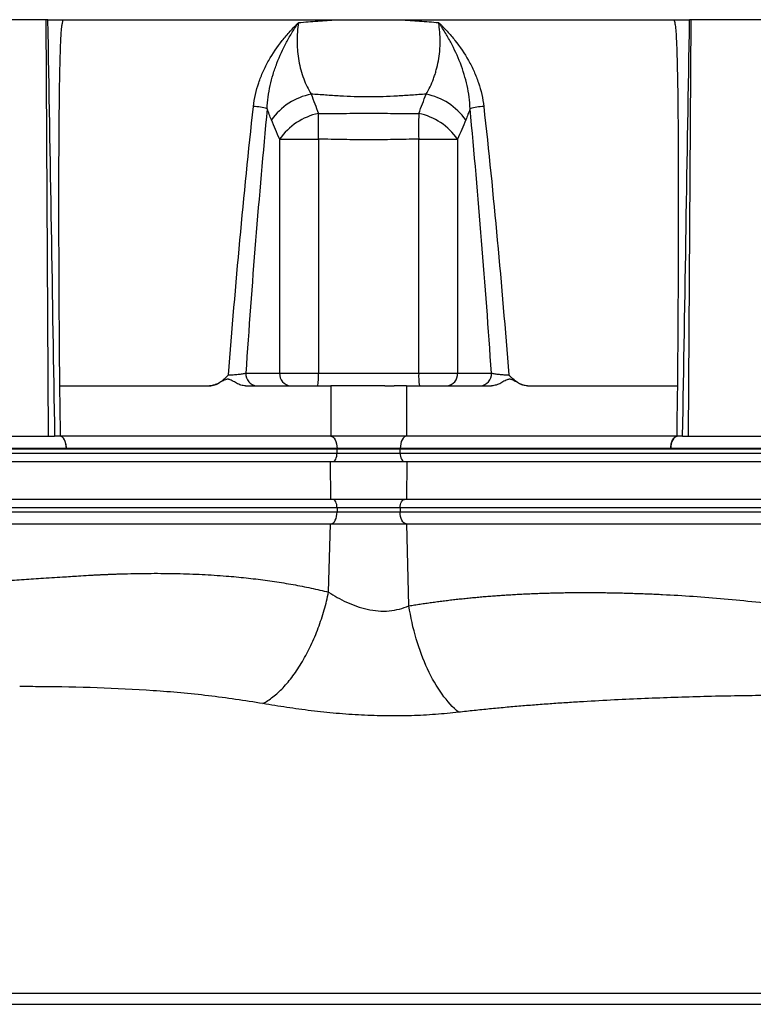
# Model space of a CAD drawing. Header units: millimetres. Extents: x 537 to 1439, y 660 to 2507.
# Tile 7 of 13: x 876 to 1051, y 1117 to 1351. Entities that reach past the tile are written whole.
import ezdxf

# ---------------------------------------------------------------- set-up
doc = ezdxf.new("R2010")
doc.units = ezdxf.units.MM

msp = doc.modelspace()

# ---------------------------------------------------------------- linework, layer by layer
at = {"color": 7, "linetype": 'Continuous', "lineweight": 25}
for p, q in [((882.48, 1351.15), (820.45, 1351.15)), ((883.11, 1252.15), (882.48, 1351.15)), ((882.88, 1351.15), (882.48, 1351.15)), ((886.28, 1351.15), (1031.96, 1351.15)), ((1035.13, 1252.15), (1035.76, 1351.15)), ((1035.76, 1351.15), (1035.36, 1351.15)), ((1097.79, 1351.15), (1035.76, 1351.15)), ((937.99, 1267.15), (937.99, 1322.76)), ((937.99, 1322.76), (947.22, 1322.76)), ((947.22, 1322.76), (947.22, 1267.15)), ((971.02, 1322.76), (980.25, 1322.76)), ((971.02, 1267.15), (971.02, 1322.76)), ((980.25, 1322.76), (980.25, 1267.15)), ((929.94, 1267.15), (937.99, 1267.15)), ((937.99, 1267.15), (947.22, 1267.15)), ((947.22, 1267.15), (971.02, 1267.15)), ((971.02, 1267.15), (980.25, 1267.15)), ((980.25, 1267.15), (988.29, 1267.15)), ((885.68, 1264.15), (921.35, 1264.15)), ((929.91, 1264.15), (950.12, 1264.15)), ((950.12, 1264.15), (950.12, 1252.15)), ((968.12, 1264.15), (968.12, 1252.15)), ((968.12, 1264.15), (988.33, 1264.15)), ((996.89, 1264.15), (1032.56, 1264.15)), ((818.09, 1252.15), (883.11, 1252.15)), ((883.11, 1252.15), (884.53, 1252.15)), ((950.12, 1252.15), (885.84, 1252.15)), ((968.12, 1252.15), (950.12, 1252.15)), ((1032.4, 1252.15), (968.12, 1252.15)), ((1033.71, 1252.15), (1035.13, 1252.15)), ((1035.13, 1252.15), (1100.15, 1252.15)), ((757.12, 1249.15), (951.62, 1249.15)), ((757.12, 1248.15), (951.62, 1248.15)), ((887.33, 1249.25), (821.4, 1249.25)), ((951.62, 1249.25), (887.34, 1249.25)), ((966.62, 1249.25), (951.62, 1249.25)), ((951.62, 1249.25), (951.62, 1249.15)), ((951.62, 1249.15), (966.62, 1249.15)), ((951.62, 1248.15), (951.62, 1249.15)), ((951.62, 1248.15), (966.62, 1248.15)), ((1030.9, 1249.25), (966.62, 1249.25)), ((966.62, 1249.25), (966.62, 1249.15)), ((966.62, 1248.15), (966.62, 1249.15)), ((966.62, 1249.15), (1161.12, 1249.15)), ((966.62, 1248.15), (1161.12, 1248.15)), ((1096.84, 1249.25), (1030.9, 1249.25)), ((755.51, 1246.15), (950.01, 1246.15)), ((950.01, 1246.15), (950.09, 1237.15)), ((950.01, 1246.15), (968.22, 1246.15)), ((968.22, 1246.15), (968.15, 1237.15)), ((968.22, 1246.15), (1162.72, 1246.15)), ((950.09, 1237.15), (755.59, 1237.15)), ((968.15, 1237.15), (950.09, 1237.15)), ((1162.65, 1237.15), (968.15, 1237.15)), ((951.62, 1235.15), (757.12, 1235.15)), ((951.62, 1234.15), (757.12, 1234.15)), ((966.62, 1235.15), (951.62, 1235.15)), ((951.62, 1235.15), (951.62, 1234.15)), ((966.62, 1234.15), (951.62, 1234.15)), ((966.62, 1235.15), (966.62, 1234.15)), ((1161.12, 1235.15), (966.62, 1235.15)), ((1161.12, 1234.15), (966.62, 1234.15)), ((755.55, 1231.35), (950.05, 1231.35)), ((949.62, 1215.11), (950.05, 1231.35)), ((950.05, 1231.35), (968.19, 1231.35)), ((968.7, 1211.85), (968.19, 1231.35)), ((968.19, 1231.35), (1162.78, 1231.35))]:
    msp.add_line(p, q, dxfattribs=at)
at = {"color": 7, "linetype": 'Continuous', "lineweight": 25, "flags": 128}
for points in [[(885.68, 1264.15), (885.69, 1263.24), (885.74, 1259.62), (885.84, 1252.15)], [(1032.4, 1252.15), (1032.41, 1252.61), (1032.43, 1254.44), (1032.53, 1261.75), (1032.56, 1264.15)], [(887.33, 1249.25), (887.3, 1249.83), (887.21, 1250.37), (887.06, 1250.87), (886.88, 1251.31), (886.65, 1251.67), (886.4, 1251.93), (886.12, 1252.1), (885.84, 1252.15)], [(950.12, 1252.15), (950.41, 1252.09), (950.68, 1251.93), (950.94, 1251.67), (951.16, 1251.31), (951.35, 1250.87), (951.49, 1250.37), (951.58, 1249.82), (951.62, 1249.25)], [(968.12, 1252.15), (967.83, 1252.09), (967.56, 1251.93), (967.3, 1251.67), (967.08, 1251.31), (966.89, 1250.87), (966.75, 1250.37), (966.66, 1249.82), (966.62, 1249.25)], [(1032.4, 1252.15), (1032.12, 1252.1), (1031.84, 1251.93), (1031.59, 1251.67), (1031.36, 1251.31), (1031.17, 1250.87), (1031.03, 1250.37), (1030.94, 1249.83), (1030.9, 1249.25)], [(950.62, 1246.15), (950.81, 1246.19), (951, 1246.3), (951.17, 1246.49), (951.33, 1246.74), (951.45, 1247.04), (951.54, 1247.38), (951.6, 1247.76), (951.62, 1248.15)], [(966.62, 1248.15), (966.64, 1247.76), (966.7, 1247.38), (966.79, 1247.04), (966.91, 1246.74), (967.06, 1246.49), (967.24, 1246.3), (967.42, 1246.19), (967.62, 1246.15)], [(951.62, 1235.15), (951.6, 1235.54), (951.54, 1235.92), (951.45, 1236.26), (951.33, 1236.56), (951.17, 1236.81), (951, 1237), (950.81, 1237.11), (950.62, 1237.15)], [(966.62, 1235.15), (966.64, 1235.54), (966.7, 1235.92), (966.79, 1236.26), (966.91, 1236.56), (967.06, 1236.81), (967.24, 1237), (967.42, 1237.11), (967.62, 1237.15)], [(950.22, 1231.35), (950.49, 1231.4), (950.75, 1231.56), (951, 1231.82), (951.21, 1232.17), (951.38, 1232.59), (951.51, 1233.08), (951.59, 1233.6), (951.62, 1234.15)], [(968.02, 1231.35), (967.75, 1231.4), (967.48, 1231.56), (967.24, 1231.82), (967.03, 1232.17), (966.86, 1232.59), (966.73, 1233.08), (966.65, 1233.6), (966.62, 1234.15)]]:
    msp.add_lwpolyline(points, dxfattribs=at)
at = {"color": 7, "linetype": 'Continuous', "lineweight": 25}
for centre, radius, start, end in [((948.35, 1318.67), 15.05, 101.0684, 144.8682), ((969.89, 1318.67), 15.05, 35.1318, 78.9316), ((931.34, 1317.89), 12.65, 73.0607, 88.0689), ((986.9, 1317.89), 12.65, 91.9311, 106.9393), ((950.26, 1314.23), 14.95, 101.7942, 145.2029), ((805.32, 1325.36), 141.93, 358.9476, 1.4109), ((1112.92, 1325.36), 141.93, 178.5891, 181.0524), ((967.98, 1314.23), 14.95, 34.7971, 78.2058), ((932.76, 1266.96), 2.82, 176.1887, 265.5981), ((940.8, 1266.96), 2.82, 176.1887, 265.5981), ((934.11, 1266.4), 13.14, 350.1286, 3.2614), ((984.13, 1266.4), 13.14, 176.7386, 189.8714), ((977.44, 1266.96), 2.82, 274.4019, 3.8113), ((985.48, 1266.96), 2.82, 274.4019, 3.8113)]:
    msp.add_arc(centre, radius, start, end, dxfattribs=at)
for centre, major_axis, start_param, end_param in [((956.52, 3574.79), (-188.81, 12489.21), 1.749663, 1.757725), ((961.72, 3574.79), (188.81, 12489.21), 4.52546, 4.533522)]:
    msp.add_ellipse(centre, major_axis=major_axis, ratio=0.008726, start_param=start_param, end_param=end_param, dxfattribs=at)
for points, knots in [([(882.88, 1351.15), (883.04, 1351.15), (883.25, 1351.15), (883.75, 1351.15), (884.03, 1351.15), (884.65, 1351.15), (884.97, 1351.15), (885.63, 1351.15), (885.96, 1351.15), (886.28, 1351.15)], [0, 0, 0, 0, 0.25, 0.25, 0.5, 0.5, 0.75, 0.75, 1, 1, 1, 1]), ([(886.49, 1351.15), (886.46, 1351.03), (886.4, 1350.78), (886.32, 1350.4), (886.24, 1350.02), (886.18, 1349.64), (886.13, 1349.25), (886.09, 1348.86), (886.05, 1348.4), (886.01, 1347.86), (885.98, 1347.21), (885.94, 1346.5), (885.88, 1345.17), (885.8, 1343.09), (885.71, 1339.61), (885.62, 1334.99), (885.54, 1328.02), (885.48, 1318.8), (885.46, 1307.26), (885.49, 1294.21), (885.56, 1279.71), (885.64, 1269.52), (885.68, 1264.15)], [0, 0, 0, 0, 0.004435, 0.008873, 0.01332, 0.017777, 0.022249, 0.026739, 0.031249, 0.038065, 0.045568, 0.053756, 0.062632, 0.091402, 0.125348, 0.182765, 0.250607, 0.365294, 0.500581, 0.648552, 0.815025, 1, 1, 1, 1]), ([(931.77, 1330.54), (931.98, 1332.46), (932.41, 1334.33), (933.33, 1337.05), (933.68, 1337.95), (934.28, 1339.28), (934.48, 1339.72), (934.92, 1340.58), (935.15, 1341.01), (936.32, 1343.11), (937.4, 1344.69), (939.19, 1346.95), (939.81, 1347.68), (940.79, 1348.76), (941.12, 1349.11), (941.63, 1349.63), (941.8, 1349.8), (942.14, 1350.14), (942.32, 1350.32), (942.49, 1350.48)], [0, 0, 0, 0, 0.25, 0.25, 0.375, 0.375, 0.4375, 0.4375, 0.5, 0.5, 0.75, 0.75, 0.875, 0.875, 0.9375, 0.9375, 0.96875, 0.96875, 1, 1, 1, 1]), ([(935.03, 1330), (935.08, 1331.85), (935.33, 1333.68), (935.92, 1336.38), (936.16, 1337.27), (936.69, 1339.05), (937, 1339.92), (937.98, 1342.5), (938.75, 1344.16), (940.05, 1346.59), (940.5, 1347.39), (941.22, 1348.57), (941.47, 1348.96), (941.85, 1349.53), (941.97, 1349.72), (942.23, 1350.1), (942.36, 1350.3), (942.49, 1350.48)], [0, 0, 0, 0, 0.25, 0.25, 0.375, 0.375, 0.5, 0.5, 0.75, 0.75, 0.875, 0.875, 0.9375, 0.9375, 0.96875, 0.96875, 1, 1, 1, 1]), ([(942.49, 1350.48), (942.23, 1348.99), (942.11, 1347.47), (942.12, 1345.53), (942.14, 1345.14), (942.17, 1344.37), (942.2, 1343.99), (942.31, 1342.86), (942.41, 1342.11), (942.68, 1340.64), (942.84, 1339.91), (943.23, 1338.48), (943.45, 1337.79), (944.19, 1335.81), (944.78, 1334.58), (945.46, 1333.45)], [0, 0, 0, 0, 0.25, 0.25, 0.3125, 0.3125, 0.375, 0.375, 0.5, 0.5, 0.625, 0.625, 0.75, 0.75, 1, 1, 1, 1]), ([(942.49, 1350.48), (944, 1350.59), (945.51, 1350.7), (947.77, 1350.87), (948.53, 1350.93), (950.04, 1351.04), (950.8, 1351.1), (951.55, 1351.15)], [0, 0, 0, 0, 0.5, 0.5, 0.75, 0.75, 1, 1, 1, 1]), ([(966.69, 1351.15), (967.44, 1351.1), (968.2, 1351.04), (969.71, 1350.93), (971.98, 1350.76), (974.24, 1350.59), (975.75, 1350.48)], [0, 0, 0, 0, 0.25, 0.25, 0.5, 1, 1, 1, 1]), ([(972.78, 1333.45), (973.46, 1334.58), (974.05, 1335.81), (974.66, 1337.46), (974.78, 1337.8), (975, 1338.49), (975.1, 1338.84), (975.4, 1339.91), (975.56, 1340.64), (975.83, 1342.11), (975.93, 1342.86), (976.04, 1343.99), (976.06, 1344.38), (976.1, 1345.15), (976.11, 1345.54), (976.13, 1347.47), (976.01, 1348.99), (975.75, 1350.48)], [0, 0, 0, 0, 0.25, 0.25, 0.3125, 0.3125, 0.375, 0.375, 0.5, 0.5, 0.625, 0.625, 0.6875, 0.6875, 0.75, 0.75, 1, 1, 1, 1]), ([(975.75, 1350.48), (975.84, 1350.4), (975.92, 1350.31), (976.1, 1350.14), (976.35, 1349.89), (976.95, 1349.29), (977.44, 1348.76), (978.41, 1347.69), (979.04, 1346.96), (980.82, 1344.71), (981.9, 1343.13), (983.08, 1341.03), (983.31, 1340.6), (983.75, 1339.73), (983.96, 1339.29), (984.55, 1337.96), (984.91, 1337.06), (985.83, 1334.33), (986.26, 1332.46), (986.47, 1330.54)], [0, 0, 0, 0, 0.015625, 0.015625, 0.03125, 0.0625, 0.125, 0.125, 0.25, 0.25, 0.5, 0.5, 0.5625, 0.5625, 0.625, 0.625, 0.75, 0.75, 1, 1, 1, 1]), ([(983.21, 1330), (983.16, 1331.85), (982.91, 1333.68), (982.32, 1336.38), (982.08, 1337.27), (981.54, 1339.05), (981.24, 1339.92), (980.26, 1342.5), (979.49, 1344.16), (978.19, 1346.59), (977.74, 1347.39), (977.02, 1348.57), (976.77, 1348.96), (976.39, 1349.53), (976.27, 1349.72), (976.01, 1350.1), (975.88, 1350.3), (975.75, 1350.48)], [0, 0, 0, 0, 0.25, 0.25, 0.375, 0.375, 0.5, 0.5, 0.75, 0.75, 0.875, 0.875, 0.9375, 0.9375, 0.96875, 0.96875, 1, 1, 1, 1]), ([(1032.56, 1264.15), (1032.58, 1267.43), (1032.63, 1273.81), (1032.69, 1283.09), (1032.73, 1291.78), (1032.76, 1299.9), (1032.77, 1309.04), (1032.76, 1318.8), (1032.7, 1328.02), (1032.62, 1334.99), (1032.53, 1339.6), (1032.43, 1343.09), (1032.35, 1345.4), (1032.27, 1347.15), (1032.2, 1348.24), (1032.14, 1349.02), (1032.07, 1349.56), (1031.98, 1350.1), (1031.88, 1350.63), (1031.79, 1350.98), (1031.75, 1351.15)], [0, 0, 0, 0, 0.113205, 0.219749, 0.319633, 0.412856, 0.499419, 0.634702, 0.749387, 0.817224, 0.87464, 0.908589, 0.937362, 0.954406, 0.968752, 0.975062, 0.981332, 0.987573, 0.993792, 1, 1, 1, 1]), ([(1031.96, 1351.15), (1032.12, 1351.15), (1032.28, 1351.15), (1032.6, 1351.15), (1032.77, 1351.15), (1033.1, 1351.15), (1033.26, 1351.15), (1033.58, 1351.15), (1033.74, 1351.15), (1034.05, 1351.15), (1034.2, 1351.15), (1034.48, 1351.15), (1034.61, 1351.15), (1034.98, 1351.15), (1035.2, 1351.15), (1035.36, 1351.15)], [0, 0, 0, 0, 0.125, 0.125, 0.25, 0.25, 0.375, 0.375, 0.5, 0.5, 0.625, 0.625, 0.75, 0.75, 1, 1, 1, 1]), ([(972.78, 1333.45), (971.65, 1333.37), (969.94, 1333.26), (968.24, 1333.15), (967.1, 1333.07), (966.53, 1333.03), (963.68, 1332.86), (961.41, 1332.78), (956.84, 1332.78), (954.56, 1332.86), (951.71, 1333.03), (951.14, 1333.07), (950.01, 1333.15), (949.44, 1333.19), (947.73, 1333.3), (946.59, 1333.37), (945.46, 1333.45)], [0, 0, 0, 0, 0.125, 0.1875, 0.1875, 0.25, 0.25, 0.5, 0.5, 0.75, 0.75, 0.8125, 0.8125, 0.875, 0.875, 1, 1, 1, 1]), ([(925.83, 1266.75), (926.66, 1277.43), (927.56, 1288.09), (929.53, 1309.36), (930.6, 1319.96), (931.77, 1330.54)], [0, 0, 0, 0, 0.5, 0.5, 1, 1, 1, 1]), ([(935.03, 1330), (934.03, 1319.57), (933.11, 1309.12), (931.43, 1288.17), (930.66, 1277.67), (929.94, 1267.15)], [0, 0, 0, 0, 0.5, 0.5, 1, 1, 1, 1]), ([(988.29, 1267.15), (987.58, 1277.67), (986.81, 1288.17), (985.13, 1309.12), (984.21, 1319.57), (983.21, 1330)], [0, 0, 0, 0, 0.5, 0.5, 1, 1, 1, 1]), ([(986.47, 1330.54), (987.64, 1319.96), (988.71, 1309.36), (990.68, 1288.09), (991.58, 1277.43), (992.41, 1266.75)], [0, 0, 0, 0, 0.5, 0.5, 1, 1, 1, 1]), ([(947.2, 1328.86), (948.2, 1328.86), (949.19, 1328.87), (951.17, 1328.88), (952.17, 1328.89), (955.14, 1328.9), (957.13, 1328.9), (961.11, 1328.9), (963.1, 1328.9), (966.07, 1328.89), (967.07, 1328.88), (969.05, 1328.87), (970.04, 1328.86), (971.03, 1328.86)], [0, 0, 0, 0, 0.125, 0.125, 0.25, 0.25, 0.5, 0.5, 0.75, 0.75, 0.875, 0.875, 1, 1, 1, 1]), ([(971.02, 1322.76), (969.03, 1322.72), (967.05, 1322.69), (963.09, 1322.62), (961.1, 1322.6), (957.14, 1322.6), (955.15, 1322.62), (951.19, 1322.69), (949.2, 1322.72), (947.22, 1322.76)], [0, 0, 0, 0, 0.25, 0.25, 0.5, 0.5, 0.75, 0.75, 1, 1, 1, 1]), ([(921.35, 1264.15), (921.77, 1264.15), (922.18, 1264.23), (923, 1264.51), (923.39, 1264.71), (924.14, 1265.19), (924.5, 1265.47), (925.01, 1265.93), (925.18, 1266.09), (925.51, 1266.41), (925.67, 1266.58), (925.83, 1266.75)], [0, 0, 0, 0, 0.25, 0.25, 0.5, 0.5, 0.75, 0.75, 0.875, 0.875, 1, 1, 1, 1]), ([(925.83, 1266.75), (926.18, 1266.75), (926.57, 1266.76), (927.16, 1266.79), (927.36, 1266.8), (927.75, 1266.83), (927.95, 1266.85), (928.32, 1266.89), (928.51, 1266.91), (928.86, 1266.95), (929.02, 1266.98), (929.33, 1267.02), (929.48, 1267.05), (929.73, 1267.1), (929.84, 1267.12), (929.94, 1267.15)], [0, 0, 0, 0, 0.25, 0.25, 0.375, 0.375, 0.5, 0.5, 0.625, 0.625, 0.75, 0.75, 0.875, 0.875, 1, 1, 1, 1]), ([(988.29, 1267.15), (988.39, 1267.12), (988.51, 1267.1), (988.76, 1267.05), (988.91, 1267.02), (989.22, 1266.98), (989.38, 1266.95), (989.73, 1266.91), (989.91, 1266.89), (990.29, 1266.85), (990.49, 1266.83), (990.88, 1266.8), (991.08, 1266.79), (991.67, 1266.76), (992.06, 1266.75), (992.41, 1266.75)], [0, 0, 0, 0, 0.125, 0.125, 0.25, 0.25, 0.375, 0.375, 0.5, 0.5, 0.625, 0.625, 0.75, 0.75, 1, 1, 1, 1]), ([(996.89, 1264.15), (996.47, 1264.15), (996.05, 1264.23), (995.23, 1264.51), (994.84, 1264.71), (994.1, 1265.19), (993.74, 1265.47), (993.23, 1265.93), (993.06, 1266.09), (992.73, 1266.41), (992.57, 1266.58), (992.41, 1266.75)], [0, 0, 0, 0, 0.25, 0.25, 0.5, 0.5, 0.75, 0.75, 0.875, 0.875, 1, 1, 1, 1]), ([(929.91, 1264.15), (929.53, 1264.15), (929.16, 1264.21), (928.44, 1264.43), (928.09, 1264.59), (927.4, 1264.95), (927.07, 1265.15), (926.56, 1265.43), (926.39, 1265.52), (926.12, 1265.62), (926.03, 1265.64), (925.84, 1265.68), (925.75, 1265.69), (925.56, 1265.7), (925.46, 1265.69), (925.27, 1265.65), (925.18, 1265.63), (924.91, 1265.53), (924.73, 1265.44), (924.22, 1265.17), (923.88, 1264.96), (923.19, 1264.6), (922.84, 1264.44), (922.11, 1264.22), (921.73, 1264.15), (921.35, 1264.15)], [0, 0, 0, 0, 0.125, 0.125, 0.25, 0.25, 0.375, 0.375, 0.4375, 0.4375, 0.46875, 0.46875, 0.5, 0.5, 0.53125, 0.53125, 0.5625, 0.5625, 0.625, 0.625, 0.75, 0.75, 0.875, 0.875, 1, 1, 1, 1]), ([(962.94, 1264.15), (962.8, 1264.15), (962.53, 1264.15), (962.12, 1264.15), (961.72, 1264.15), (961.31, 1264.15), (960.9, 1264.15), (960.48, 1264.15), (960.07, 1264.15), (959.24, 1264.15), (958, 1264.15), (956.35, 1264.15), (954.72, 1264.15), (953.39, 1264.15), (952.36, 1264.15), (951.59, 1264.15), (950.84, 1264.15), (950.36, 1264.15), (950.12, 1264.15)], [0, 0, 0, 0, 0.0312784, 0.0624965, 0.0936707, 0.1248173, 0.1559527, 0.1870933, 0.2182556, 0.2494558, 0.3739273, 0.4990018, 0.6242837, 0.7492506, 0.8120938, 0.874744, 0.9373347, 1, 1, 1, 1]), ([(962.94, 1264.15), (963.06, 1264.15), (963.31, 1264.15), (963.69, 1264.15), (964.06, 1264.15), (964.43, 1264.15), (964.8, 1264.15), (965.04, 1264.15), (965.16, 1264.15)], [0, 0, 0, 0, 0.166794, 0.333435, 0.5, 0.666565, 0.833206, 1, 1, 1, 1]), ([(968.12, 1264.15), (968, 1264.15), (967.76, 1264.15), (967.4, 1264.15), (967.04, 1264.15), (966.67, 1264.15), (966.3, 1264.15), (965.92, 1264.15), (965.54, 1264.15), (965.29, 1264.15), (965.16, 1264.15)], [0, 0, 0, 0, 0.125008, 0.249885, 0.374695, 0.499504, 0.624374, 0.749371, 0.874559, 1, 1, 1, 1]), ([(996.89, 1264.15), (996.51, 1264.15), (996.14, 1264.21), (995.42, 1264.43), (995.06, 1264.59), (994.38, 1264.95), (994.05, 1265.15), (993.54, 1265.43), (993.37, 1265.52), (993.1, 1265.62), (993.01, 1265.64), (992.82, 1265.68), (992.72, 1265.69), (992.53, 1265.7), (992.44, 1265.69), (992.25, 1265.65), (992.16, 1265.63), (991.88, 1265.53), (991.71, 1265.44), (991.19, 1265.17), (990.86, 1264.96), (990.17, 1264.6), (989.82, 1264.44), (989.09, 1264.22), (988.71, 1264.15), (988.33, 1264.15)], [0, 0, 0, 0, 0.125, 0.125, 0.25, 0.25, 0.375, 0.375, 0.4375, 0.4375, 0.46875, 0.46875, 0.5, 0.5, 0.53125, 0.53125, 0.5625, 0.5625, 0.625, 0.625, 0.75, 0.75, 0.875, 0.875, 1, 1, 1, 1]), ([(885.84, 1252.15), (885.56, 1252.15), (885.32, 1252.15), (884.98, 1252.15), (884.88, 1252.15), (884.69, 1252.15), (884.61, 1252.15), (884.53, 1252.15)], [0, 0, 0, 0, 0.5, 0.5, 0.75, 0.75, 1, 1, 1, 1]), ([(887.34, 1249.25), (887.33, 1249.64), (887.29, 1250.02), (887.13, 1250.72), (887.02, 1251.04), (886.74, 1251.57), (886.58, 1251.79), (886.22, 1252.08), (886.03, 1252.15), (885.84, 1252.15)], [0, 0, 0, 0, 0.25, 0.25, 0.5, 0.5, 0.75, 0.75, 1, 1, 1, 1]), ([(1030.9, 1249.25), (1030.91, 1249.64), (1030.95, 1250.02), (1031.11, 1250.72), (1031.22, 1251.04), (1031.5, 1251.57), (1031.66, 1251.79), (1032.02, 1252.08), (1032.21, 1252.15), (1032.4, 1252.15)], [0, 0, 0, 0, 0.25, 0.25, 0.5, 0.5, 0.75, 0.75, 1, 1, 1, 1]), ([(1033.71, 1252.15), (1033.55, 1252.15), (1033.37, 1252.15), (1033.04, 1252.15), (1032.92, 1252.15), (1032.67, 1252.15), (1032.54, 1252.15), (1032.4, 1252.15)], [0, 0, 0, 0, 0.5, 0.5, 0.75, 0.75, 1, 1, 1, 1]), ([(755.03, 1211.65), (755.97, 1211.65), (757.83, 1211.65), (760.61, 1211.67), (763.37, 1211.69), (766.1, 1211.72), (768.81, 1211.76), (771.49, 1211.8), (774.14, 1211.86), (776.77, 1211.93), (782.34, 1212.09), (791.32, 1212.44), (802.55, 1213), (813.7, 1213.67), (824.92, 1214.4), (838.02, 1215.3), (849.92, 1216.16), (859.65, 1216.87), (866.24, 1217.35), (871.81, 1217.74), (876.7, 1218.09), (881.45, 1218.4), (885.95, 1218.69), (889.73, 1218.93), (892.16, 1219.08), (893.65, 1219.17), (894.62, 1219.22), (895.54, 1219.26), (896.45, 1219.3), (897.36, 1219.34), (898.27, 1219.37), (899.18, 1219.41), (900.09, 1219.44), (902.84, 1219.52), (907.35, 1219.6), (913.54, 1219.55), (919.51, 1219.34), (924.19, 1219.04), (927.66, 1218.74), (929.99, 1218.5), (932.28, 1218.24), (934.55, 1217.95), (936.79, 1217.63), (939, 1217.29), (941.18, 1216.91), (943.33, 1216.51), (945.45, 1216.07), (947.55, 1215.61), (948.93, 1215.28), (949.62, 1215.11)], [0, 0, 0, 0, 0.0144095, 0.0286858, 0.042829, 0.0568393, 0.0707167, 0.0844614, 0.0980735, 0.1115531, 0.1249004, 0.1836517, 0.2496925, 0.297652, 0.3552231, 0.4224069, 0.4992039, 0.5383397, 0.5721773, 0.6007168, 0.6239581, 0.6474766, 0.6738586, 0.693185, 0.7056609, 0.7112861, 0.7159802, 0.7206693, 0.7253535, 0.7300327, 0.7347069, 0.7393763, 0.7440409, 0.7487006, 0.7816128, 0.8133846, 0.8440322, 0.8735737, 0.8857002, 0.8976948, 0.9095592, 0.921295, 0.932904, 0.944388, 0.9557489, 0.9669885, 0.9781089, 0.989112, 1, 1, 1, 1]), ([(934.01, 1188.63), (934.78, 1189.04), (935.58, 1189.56), (937.18, 1190.81), (937.98, 1191.54), (939.59, 1193.23), (940.38, 1194.18), (941.93, 1196.26), (942.68, 1197.4), (944.11, 1199.83), (944.79, 1201.12), (946.05, 1203.79), (946.63, 1205.18), (947.68, 1208), (948.15, 1209.43), (948.97, 1212.29), (949.33, 1213.71), (949.62, 1215.11)], [0, 0, 0, 0, 0.125, 0.125, 0.25, 0.25, 0.375, 0.375, 0.5, 0.5, 0.625, 0.625, 0.75, 0.75, 0.875, 0.875, 1, 1, 1, 1]), ([(949.62, 1215.11), (950.28, 1214.69), (950.97, 1214.27), (952.4, 1213.47), (953.14, 1213.08), (954.66, 1212.37), (955.45, 1212.04), (957.08, 1211.47), (957.94, 1211.22), (959.65, 1210.84), (960.51, 1210.71), (962.27, 1210.58), (963.15, 1210.58), (964.85, 1210.73), (965.66, 1210.88), (967.23, 1211.28), (967.99, 1211.54), (968.7, 1211.85)], [0, 0, 0, 0, 0.125, 0.125, 0.25, 0.25, 0.375, 0.375, 0.5, 0.5, 0.625, 0.625, 0.75, 0.75, 0.875, 0.875, 1, 1, 1, 1]), ([(968.7, 1211.85), (969.15, 1211.92), (970.04, 1212.07), (971.38, 1212.27), (972.72, 1212.47), (974.08, 1212.67), (975.45, 1212.85), (976.82, 1213.03), (978.21, 1213.2), (979.6, 1213.36), (981, 1213.52), (982.42, 1213.66), (983.84, 1213.8), (985.27, 1213.94), (986.71, 1214.06), (988.15, 1214.18), (989.61, 1214.29), (991.08, 1214.39), (992.55, 1214.48), (994.03, 1214.57), (995.53, 1214.65), (997.03, 1214.72), (998.54, 1214.78), (1000.06, 1214.84), (1001.59, 1214.89), (1003.13, 1214.93), (1004.67, 1214.96), (1006.23, 1214.99), (1007.8, 1215), (1009.37, 1215.01), (1010.95, 1215.02), (1012.55, 1215.01), (1014.15, 1215), (1015.76, 1214.98), (1017.38, 1214.95), (1019, 1214.92), (1020.64, 1214.87), (1022.29, 1214.82), (1023.94, 1214.77), (1025.61, 1214.7), (1027.28, 1214.63), (1030.82, 1214.46), (1036.27, 1214.13), (1043.64, 1213.55), (1051.11, 1212.82), (1058.72, 1211.95), (1066.38, 1210.94), (1074, 1209.81), (1081.43, 1208.58), (1091.87, 1206.65), (1104.54, 1203.88), (1117.75, 1200.09), (1128.05, 1196.23), (1136.01, 1192.52), (1142.97, 1188.47), (1148.44, 1184.42), (1152.61, 1180.52), (1155.74, 1176.93), (1158.36, 1173.13), (1160.17, 1169.72), (1161.37, 1166.81), (1161.98, 1164.96), (1162.4, 1163.52), (1162.69, 1162.51), (1163, 1161.37), (1163.58, 1159.16), (1164.39, 1155.91), (1165.2, 1152.29), (1165.8, 1149.32), (1166.24, 1147), (1166.65, 1144.67), (1167.03, 1142.34), (1167.38, 1140.01), (1167.59, 1138.45), (1167.69, 1137.67)], [0, 0, 0, 0, 0.00589, 0.011815, 0.017773, 0.023767, 0.029795, 0.035859, 0.041957, 0.048091, 0.054261, 0.060466, 0.066707, 0.072984, 0.079297, 0.085647, 0.092033, 0.098455, 0.104915, 0.111412, 0.117945, 0.124516, 0.131124, 0.13777, 0.144454, 0.151175, 0.157934, 0.164731, 0.171567, 0.178441, 0.185353, 0.192303, 0.199293, 0.206321, 0.213388, 0.220494, 0.227639, 0.234824, 0.242048, 0.249311, 0.256614, 0.263956, 0.29571, 0.3279, 0.360535, 0.393623, 0.427793, 0.46119, 0.493822, 0.525696, 0.598952, 0.661835, 0.702539, 0.739505, 0.772966, 0.803234, 0.823247, 0.842129, 0.860118, 0.877484, 0.886725, 0.896289, 0.899807, 0.903802, 0.908275, 0.913227, 0.929828, 0.946401, 0.955358, 0.964302, 0.973237, 0.982163, 0.991084, 1, 1, 1, 1]), ([(980.51, 1186.55), (979.14, 1187.69), (977.8, 1189.15), (975.31, 1192.63), (974.14, 1194.64), (972.08, 1199.07), (971.17, 1201.48), (969.69, 1206.54), (969.1, 1209.18), (968.7, 1211.85)], [0, 0, 0, 0, 0.25, 0.25, 0.5, 0.5, 0.75, 0.75, 1, 1, 1, 1]), ([(1164.87, 1119.83), (1164.86, 1120.22), (1164.83, 1121.01), (1164.78, 1122.19), (1164.73, 1123.37), (1164.66, 1124.54), (1164.58, 1125.72), (1164.5, 1126.9), (1164.41, 1128.08), (1164.3, 1129.25), (1164.19, 1130.43), (1164.07, 1131.6), (1163.94, 1132.78), (1163.81, 1133.95), (1163.66, 1135.12), (1163.51, 1136.29), (1163.34, 1137.45), (1163.17, 1138.62), (1162.99, 1139.78), (1162.8, 1140.94), (1162.6, 1142.1), (1162.4, 1143.26), (1162.18, 1144.41), (1161.96, 1145.56), (1161.72, 1146.71), (1161.48, 1147.85), (1161.24, 1149), (1160.86, 1150.66), (1160.34, 1152.85), (1159.65, 1155.54), (1159.06, 1157.66), (1158.62, 1159.19), (1158.36, 1160.07), (1158.14, 1160.8), (1157.96, 1161.38), (1157.81, 1161.84), (1157.68, 1162.24), (1157.56, 1162.62), (1157.42, 1163.01), (1157.29, 1163.37), (1157.15, 1163.72), (1157.01, 1164.07), (1156.85, 1164.46), (1156.66, 1164.87), (1156.46, 1165.31), (1156.02, 1166.2), (1155.28, 1167.52), (1154.17, 1169.19), (1152.92, 1170.8), (1151.53, 1172.33), (1150, 1173.8), (1148.34, 1175.2), (1146.3, 1176.71), (1143.81, 1178.29), (1140.82, 1179.9), (1137.56, 1181.38), (1133.2, 1183.06), (1127.62, 1184.78), (1120.41, 1186.45), (1112.32, 1187.8), (1103.3, 1188.86), (1092.64, 1189.7), (1080.31, 1190.27), (1068.92, 1190.51), (1059.62, 1190.56), (1052.82, 1190.54), (1045.87, 1190.44), (1038.9, 1190.29), (1031.8, 1190.08), (1024.72, 1189.81), (1017.49, 1189.49), (1011.37, 1189.15), (1006.42, 1188.84), (1002.69, 1188.59), (998.97, 1188.31), (995.26, 1188.02), (991.56, 1187.69), (987.87, 1187.34), (984.19, 1186.97), (981.74, 1186.69), (980.51, 1186.55)], [0, 0, 0, 0, 0.00447, 0.00894, 0.01341, 0.01788, 0.02235, 0.026819, 0.031287, 0.035755, 0.040223, 0.044689, 0.049154, 0.053618, 0.058081, 0.062542, 0.067002, 0.07146, 0.075917, 0.080371, 0.084824, 0.089274, 0.093722, 0.098168, 0.102612, 0.107053, 0.111491, 0.115927, 0.126488, 0.137062, 0.147647, 0.151683, 0.15518, 0.158086, 0.160411, 0.162203, 0.163551, 0.165256, 0.166835, 0.168313, 0.169711, 0.171052, 0.172755, 0.174532, 0.176402, 0.178368, 0.186179, 0.194194, 0.202456, 0.211009, 0.219887, 0.229125, 0.238749, 0.252902, 0.268081, 0.284309, 0.301607, 0.332431, 0.365771, 0.405739, 0.448758, 0.495005, 0.557642, 0.622945, 0.654198, 0.685838, 0.715855, 0.748383, 0.779116, 0.810212, 0.841703, 0.873625, 0.889708, 0.905704, 0.921616, 0.937446, 0.953197, 0.968871, 0.984471, 1, 1, 1, 1]), ([(980.51, 1186.55), (978.71, 1186.35), (976.87, 1186.17), (973.13, 1185.9), (971.22, 1185.8), (968.31, 1185.71), (967.33, 1185.69), (965.36, 1185.67), (964.37, 1185.68), (961.41, 1185.71), (959.42, 1185.77), (956.43, 1185.92), (955.43, 1185.98), (953.43, 1186.12), (952.42, 1186.2), (949.43, 1186.47), (947.45, 1186.68), (943.53, 1187.15), (941.59, 1187.42), (937.74, 1188), (935.86, 1188.31), (934.01, 1188.63)], [0, 0, 0, 0, 0.125, 0.125, 0.25, 0.25, 0.3125, 0.3125, 0.375, 0.375, 0.5, 0.5, 0.5625, 0.5625, 0.625, 0.625, 0.75, 0.75, 0.875, 0.875, 1, 1, 1, 1]), ([(578.53, 1117.15), (578.66, 1117.15), (579.07, 1117.15), (580.57, 1117.15), (581.7, 1117.15), (586.12, 1117.15), (590.45, 1117.15), (601.54, 1117.15), (608.33, 1117.15), (620.47, 1117.15), (624.84, 1117.15), (634.2, 1117.15), (639.17, 1117.15), (654.82, 1117.15), (666.22, 1117.15), (690.63, 1117.15), (703.62, 1117.15), (730.99, 1117.15), (745.39, 1117.15), (774.48, 1117.15), (789.25, 1117.15), (812.25, 1117.15), (820.07, 1117.15), (836.02, 1117.15), (844.15, 1117.15), (868.81, 1117.15), (885.58, 1117.15), (910.34, 1117.15), (918.53, 1117.15), (934.85, 1117.15), (942.96, 1117.15), (967.11, 1117.15), (982.93, 1117.15), (1013.61, 1117.15), (1028.46, 1117.15), (1049.71, 1117.15), (1056.63, 1117.15), (1070.15, 1117.15), (1076.76, 1117.15), (1095.94, 1117.15), (1107.87, 1117.15), (1129.23, 1117.15), (1138.7, 1117.15), (1147.11, 1117.15)], [0.4663262, 0.4663262, 0.4663262, 0.4663262, 0.480306, 0.480306, 0.4948615, 0.4948615, 0.5239724, 0.5239724, 0.5530833, 0.5530833, 0.5676387, 0.5676387, 0.5821942, 0.5821942, 0.6113051, 0.6113051, 0.640416, 0.640416, 0.6695269, 0.6695269, 0.6986378, 0.6986378, 0.7131932, 0.7131932, 0.7277487, 0.7277487, 0.7568596, 0.7568596, 0.771415, 0.771415, 0.7859705, 0.7859705, 0.8150814, 0.8150814, 0.8441923, 0.8441923, 0.8587478, 0.8587478, 0.8733032, 0.8733032, 0.9024141, 0.9024141, 0.931525, 0.931525, 0.931525, 0.931525])]:
    msp.add_open_spline(points, degree=3, knots=knots, dxfattribs=at)
for points in [[(945.46, 1333.45), (946.04, 1331.92), (946.63, 1330.39), (947.2, 1328.86)], [(971.03, 1328.86), (971.61, 1330.39), (972.2, 1331.92), (972.78, 1333.45)], [(936.03, 1327.34), (935.67, 1328.19), (935.34, 1329.08), (935.03, 1330)], [(983.21, 1330), (982.9, 1329.08), (982.57, 1328.19), (982.2, 1327.34)], [(937.99, 1322.76), (937.33, 1324.28), (936.68, 1325.81), (936.03, 1327.34)], [(982.2, 1327.34), (981.56, 1325.81), (980.91, 1324.28), (980.25, 1322.76)], [(885.84, 1252.15), (885.84, 1252.15), (885.84, 1252.15), (885.84, 1252.15)], [(1032.4, 1252.15), (1032.4, 1252.15), (1032.4, 1252.15), (1032.4, 1252.15)], [(887.34, 1249.25), (887.34, 1249.25), (887.34, 1249.25), (887.33, 1249.25)], [(1030.9, 1249.25), (1030.9, 1249.25), (1030.9, 1249.25), (1030.9, 1249.25)]]:
    msp.add_open_spline(points, degree=3, dxfattribs=at)
at = {"color": 8, "linetype": 'Continuous', "lineweight": 25}
for points, knots in [([(934.01, 1188.63), (929.69, 1189.29), (920.99, 1190.64), (907.84, 1191.76), (894.57, 1192.42), (883.9, 1192.65), (877.9, 1192.64), (876.23, 1192.64)], [0, 0, 0, 0, 0.221633, 0.446642, 0.675741, 0.909593, 1, 1, 1, 1]), ([(581.73, 1119.66), (581.75, 1119.66), (581.77, 1119.66), (582.93, 1119.65), (585.09, 1119.64), (588.22, 1119.63), (592.21, 1119.63), (597.08, 1119.62), (602.86, 1119.61), (609.59, 1119.6), (617.27, 1119.6), (625.91, 1119.62), (635.43, 1119.65), (645.76, 1119.69), (656.84, 1119.73), (668.67, 1119.75), (681.26, 1119.77), (694.58, 1119.78), (708.57, 1119.79), (723.17, 1119.81), (738.31, 1119.82), (753.92, 1119.83), (769.92, 1119.83), (786.32, 1119.82), (803.08, 1119.81), (820.14, 1119.81), (837.39, 1119.81), (854.82, 1119.82), (872.43, 1119.82), (890.21, 1119.82), (908.11, 1119.83), (926.01, 1119.83), (943.77, 1119.83), (961.32, 1119.82), (978.67, 1119.82), (995.83, 1119.82), (1011.92, 1119.82), (1026.9, 1119.82), (1040.73, 1119.82), (1054.18, 1119.83), (1067.2, 1119.83), (1079.66, 1119.83), (1091.62, 1119.83), (1103.67, 1119.83), (1115.67, 1119.82), (1127.42, 1119.82), (1137.38, 1119.82), (1145.8, 1119.83), (1152.88, 1119.83), (1159.42, 1119.83), (1163.06, 1119.83), (1164.87, 1119.83)], [0, 0, 0, 0, 0.01573, 0.037046, 0.0585, 0.080025, 0.101393, 0.122651, 0.143853, 0.165067, 0.186362, 0.207811, 0.229387, 0.250831, 0.272183, 0.293509, 0.314875, 0.336349, 0.357938, 0.379404, 0.400774, 0.422122, 0.4435, 0.464957, 0.486508, 0.507926, 0.529223, 0.550469, 0.571731, 0.593075, 0.614576, 0.636076, 0.657417, 0.678685, 0.699956, 0.721305, 0.742809, 0.761234, 0.779546, 0.79779, 0.81601, 0.834281, 0.852674, 0.871195, 0.892696, 0.914105, 0.935504, 0.951598, 0.967768, 0.983954, 1, 1, 1, 1])]:
    msp.add_open_spline(points, degree=3, knots=knots, dxfattribs=at)

doc.saveas('drawing.dxf')
